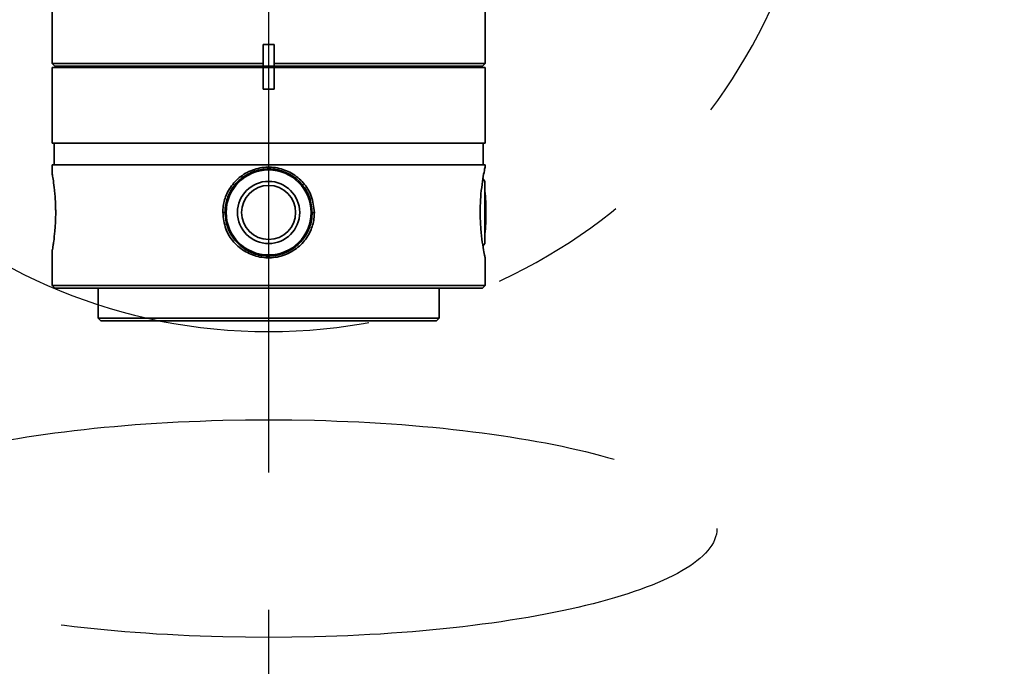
# Model space of a CAD drawing. Header units: millimetres. Extents: x 0 to 4200, y 0 to 2974.
# Tile 25 of 40: x 2210 to 2392, y 1557 to 1676. Entities that reach past the tile are written whole.
import ezdxf

# ---------------------------------------------------------------- set-up
doc = ezdxf.new("R2010")
doc.units = ezdxf.units.MM
doc.header["$LTSCALE"] = 10
doc.linetypes.add('CENTERX2', pattern=[20.32, 12.7, -2.54, 2.54, -2.54])
doc.layers.add('中心线层', color=6, linetype='CENTERX2', lineweight=25)
doc.layers.add('标注层', color=150, linetype='Continuous')
doc.styles.add('SLDTEXTSTYLE1', font='仿宋_GB2312')
doc.dimstyles.new('SLDDIMSTYLE0', dxfattribs={"dimtxt": 35, "dimasz": 40, "dimexe": 0, "dimexo": 0.0625, "dimgap": 8.75, "dimtad": 0, "dimtih": 1, "dimtoh": 1, "dimrnd": 1e-09, "dimzin": 12, "dimdsep": 46, "dimtxsty": 'SLDTEXTSTYLE1', "dimsah": 1, "dimcen": 0, "dimadec": 0, "dimazin": 3, "dimtfac": 1, "dimtdec": 3, "dimtofl": 0, "dimtmove": 0, "dimatfit": 3, "dimfxl": 1, "dimfrac": 2, "dimtolj": 1, "dimtzin": 12, "dimarcsym": 0})

# ---------------------------------------------------------------- blocks, each defined once
blk = doc.blocks.new('_D_3')
at = {"layer": '标注层'}
for p, q in [((3842.05, 2336.14), (3963.72, 2417.76)), ((3963.72, 2417.76), (4093.89, 2417.76))]:
    blk.add_line(p, q, dxfattribs=at)
blk.add_solid([(3842.05, 2336.14), (3878.05, 2354.27), (3872.48, 2362.58)], dxfattribs=at)
at = {"layer": '标注层', "char_height": 35, "attachment_point": 1, "style": 'SLDTEXTSTYLE1'}
for s, insert in [('%%c', (3973.72, 2462.88)), ('1844', (4012.42, 2462.88))]:
    blk.add_mtext(s, dxfattribs=dict(at, insert=insert))
blk = doc.blocks.new('_D_4')
at = {"layer": '标注层'}
for p, q in [((2085.63, 2156.08), (1975.83, 2156.08)), ((2219.16, 1815.46), (2085.63, 2156.08))]:
    blk.add_line(p, q, dxfattribs=at)
blk.add_solid([(2219.16, 1815.46), (2209.21, 1854.52), (2199.9, 1850.87)], dxfattribs=at)
at = {"layer": '标注层', "char_height": 35, "attachment_point": 1, "style": 'SLDTEXTSTYLE1'}
for s, insert in [('%%c', (1975.83, 2201.2)), ('204', (2014.53, 2201.2))]:
    blk.add_mtext(s, dxfattribs=dict(at, insert=insert))
blk = doc.blocks.new('SW_CENTERMARKSYMBOL_4')
at = {"layer": '中心线层', "color": 0}
blk.add_line((0, -1), (0, -171.05), dxfattribs=at)

msp = doc.modelspace()

# ---------------------------------------------------------------- linework, layer by layer
at = {"color": 7, "linetype": 'Continuous', "lineweight": 35}
for p, q in [((2216.381, 1720.491), (2216.381, 1667.994)), ((2296.381, 1667.994), (2296.381, 1720.491)), ((2257.386, 1671.491), (2255.376, 1671.491)), ((2255.376, 1667.994), (2255.376, 1671.491)), ((2257.386, 1671.491), (2257.386, 1667.994)), ((2216.381, 1667.994), (2216.881, 1667.494)), ((2216.381, 1667.994), (2255.376, 1667.994)), ((2216.381, 1667.291), (2216.381, 1653.291)), ((2255.381, 1667.291), (2216.381, 1667.291)), ((2216.881, 1667.494), (2216.881, 1667.491)), ((2216.881, 1667.494), (2255.425, 1667.494)), ((2216.881, 1667.491), (2255.425, 1667.491)), ((2218.881, 1667.491), (2218.881, 1667.291)), ((2255.376, 1667.806), (2255.376, 1667.994)), ((2255.425, 1667.494), (2255.376, 1667.806)), ((2255.381, 1663.291), (2255.381, 1667.291)), ((2257.381, 1667.291), (2255.381, 1667.291)), ((2255.425, 1667.491), (2255.425, 1667.494)), ((2257.336, 1667.491), (2255.425, 1667.491)), ((2257.386, 1667.806), (2257.336, 1667.494)), ((2257.336, 1667.494), (2295.881, 1667.494)), ((2257.336, 1667.494), (2257.336, 1667.491)), ((2257.336, 1667.491), (2295.881, 1667.491)), ((2257.381, 1667.291), (2257.381, 1663.291)), ((2296.381, 1667.291), (2257.381, 1667.291)), ((2257.386, 1667.994), (2296.381, 1667.994)), ((2257.386, 1667.994), (2257.386, 1667.806)), ((2293.881, 1667.291), (2293.881, 1667.491)), ((2295.881, 1667.494), (2296.381, 1667.994)), ((2295.881, 1667.491), (2295.881, 1667.494)), ((2296.381, 1653.291), (2296.381, 1667.291)), ((2257.381, 1663.291), (2255.381, 1663.291)), ((2216.381, 1653.291), (2296.381, 1653.291)), ((2216.731, 1653.291), (2216.731, 1649.291)), ((2296.031, 1649.291), (2296.031, 1653.291)), ((2216.381, 1649.291), (2216.381, 1647.634)), ((2216.381, 1649.291), (2296.381, 1649.291)), ((2296.381, 1648.749), (2296.381, 1649.291)), ((2216.381, 1647.679), (2216.38, 1647.68)), ((2296.344, 1646.241), (2295.99, 1646.737)), ((2296.344, 1634.741), (2296.344, 1646.241)), ((2248.331, 1640.5), (2247.918, 1640.5)), ((2248.331, 1640.491), (2248.331, 1640.5)), ((2264.844, 1640.491), (2264.431, 1640.491)), ((2295.991, 1634.247), (2296.344, 1634.741)), ((2216.38, 1633.302), (2216.381, 1633.303)), ((2216.381, 1633.385), (2216.381, 1626.991)), ((2296.381, 1626.991), (2296.381, 1632.234)), ((2216.381, 1626.991), (2216.881, 1626.491)), ((2216.381, 1626.991), (2296.381, 1626.991)), ((2295.881, 1626.491), (2296.381, 1626.991)), ((2216.881, 1626.491), (2295.881, 1626.491)), ((2224.881, 1626.491), (2224.881, 1620.991)), ((2287.881, 1620.991), (2287.881, 1626.491)), ((2224.881, 1620.991), (2225.381, 1620.491)), ((2224.881, 1620.991), (2240.393, 1620.991)), ((2287.381, 1620.491), (2225.381, 1620.491)), ((2240.393, 1620.991), (2287.881, 1620.991)), ((2287.381, 1620.491), (2287.881, 1620.991))]:
    msp.add_line(p, q, dxfattribs=at)
for radius in [7.85, 5.75, 4.998]:
    msp.add_circle((2256.381, 1640.491), radius, dxfattribs=at)
for start, end in [(360, 5.73197), (354.26803, 360)]:
    msp.add_arc((2256.544, 1640.491), 40, start, end, dxfattribs=at)
for points, knots in [([(2247.918, 1640.5), (2247.935, 1640.891), (2247.987, 1642.068), (2248.606, 1644.105), (2250.095, 1646.328), (2252.371, 1648.046), (2255.121, 1648.934), (2258.01, 1648.869), (2260.708, 1647.872), (2262.913, 1646.051), (2264.514, 1643.514), (2264.731, 1641.523), (2264.844, 1640.491)], [0, 0, 0, 0, 0.0443722, 0.1338204, 0.2381347, 0.3451942, 0.453638, 0.561002, 0.6674849, 0.7749703, 0.8834234, 1, 1, 1, 1]), ([(2248.331, 1640.5), (2248.349, 1640.894), (2248.403, 1642.085), (2249.043, 1644.101), (2250.54, 1646.25), (2252.763, 1647.856), (2255.405, 1648.637), (2258.133, 1648.5), (2260.649, 1647.493), (2262.692, 1645.717), (2264.141, 1643.304), (2264.333, 1641.44), (2264.431, 1640.491)], [0, 0, 0, 0, 0.0468646, 0.14140567, 0.24708969, 0.35495081, 0.46291308, 0.56867599, 0.6733717, 0.77966536, 0.8878733, 1, 1, 1, 1]), ([(2295.475, 1640.5), (2295.479, 1640.891), (2295.49, 1642.069), (2295.622, 1644.103), (2295.902, 1646.337), (2296.2, 1648.011), (2296.381, 1648.866), (2296.362, 1648.776), (2296.356, 1648.749)], [0, 0, 0, 0, 0.0887222, 0.2675742, 0.4761494, 0.6902135, 0.9070493, 1, 1, 1, 1]), ([(2216.389, 1647.634), (2216.397, 1647.593), (2216.413, 1647.504), (2216.6, 1646.413), (2216.791, 1644.974), (2216.953, 1643.237), (2217.03, 1641.804), (2217.036, 1640.749), (2217.038, 1640.491)], [0, 0, 0, 0, 0.1853772, 0.3979063, 0.6127077, 0.7194854, 0.9315139, 1, 1, 1, 1]), ([(2217.038, 1640.491), (2217.037, 1640.331), (2217.035, 1639.852), (2217.015, 1639.057), (2216.966, 1638.055), (2216.862, 1636.663), (2216.711, 1635.386), (2216.569, 1634.412), (2216.479, 1633.859), (2216.398, 1633.394), (2216.396, 1633.388), (2216.396, 1633.385)], [0, 0, 0, 0, 0.0423715, 0.1272638, 0.2121546, 0.3175107, 0.5304673, 0.636773, 0.7429782, 0.8485237, 1, 1, 1, 1]), ([(2264.844, 1640.491), (2264.827, 1640.101), (2264.777, 1638.923), (2264.16, 1636.886), (2262.673, 1634.662), (2260.4, 1632.941), (2257.651, 1632.05), (2254.762, 1632.112), (2252.063, 1633.105), (2249.855, 1634.924), (2248.248, 1637.464), (2248.031, 1639.462), (2247.918, 1640.5)], [0, 0, 0, 0, 0.0443371, 0.1337161, 0.2379494, 0.3449273, 0.453303, 0.5605977, 0.6670174, 0.7744208, 0.8828003, 1, 1, 1, 1]), ([(2264.431, 1640.491), (2264.413, 1640.093), (2264.359, 1638.89), (2263.711, 1636.863), (2262.202, 1634.712), (2259.973, 1633.114), (2257.329, 1632.342), (2254.602, 1632.488), (2252.09, 1633.504), (2250.052, 1635.287), (2248.616, 1637.698), (2248.427, 1639.552), (2248.331, 1640.491)], [0, 0, 0, 0, 0.04730944, 0.14276432, 0.24842666, 0.35626758, 0.46417792, 0.56987888, 0.67454387, 0.78082543, 0.88900473, 1, 1, 1, 1]), ([(2296.356, 1632.234), (2296.36, 1632.218), (2296.369, 1632.173), (2296.167, 1633.133), (2295.863, 1634.917), (2295.549, 1637.466), (2295.501, 1639.463), (2295.475, 1640.5)], [0, 0, 0, 0, 0.1209713, 0.3338635, 0.5487256, 0.7655407, 1, 1, 1, 1])]:
    msp.add_open_spline(points, degree=3, knots=knots, dxfattribs=at)
at = {"layer": '中心线层', "linetype": 'CENTERX2'}
for centre, radius in [((3076.381, 1822.491), 922), ((2256.381, 1720.491), 102)]:
    msp.add_arc(centre, radius, 95, 85, dxfattribs=at)
msp.add_ellipse((2256.381, 1582.103), major_axis=(82.849, 0), ratio=0.2426377, dxfattribs=at)

# ---------------------------------------------------------------- block references
at = {"layer": '中心线层'}
msp.add_blockref('SW_CENTERMARKSYMBOL_4', (2256.381, 1720.491), dxfattribs=at)

# ---------------------------------------------------------------- dimensions: what is measured, and where the dimension line sits
at = {"layer": '标注层'}
for p1, p2, picture, middle in [((2310.713, 1308.841), (3842.049, 2336.141), '_D_3', (4033.803, 2440.998)), ((2293.606, 1625.527), (2219.155, 1815.456), '_D_4', (2025.729, 2179.321))]:
    dim = msp.add_diameter_dim_2p(p1=p1, p2=p2, dimstyle='SLDDIMSTYLE0', dxfattribs=at)
    dim.commit()
    dim.dimension.update_dxf_attribs({"geometry": picture, "text_midpoint": middle, "dimtype": 163})

doc.saveas('drawing.dxf')
